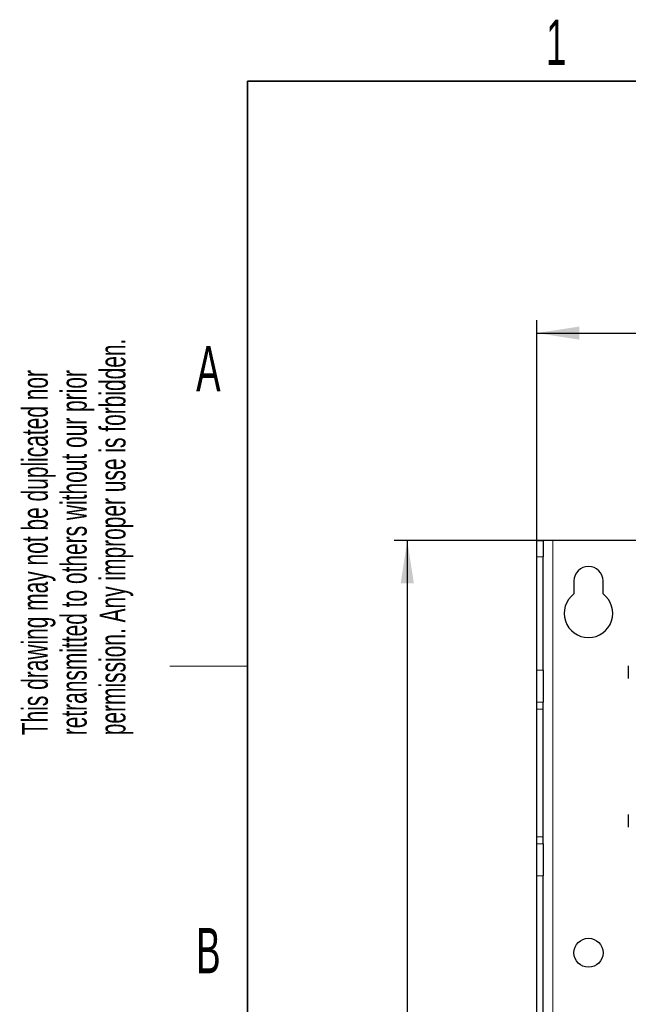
# Paper-space layout 'Blatt3' of a CAD drawing. Header units: millimetres. Extents: x 5 to 418, y 2 to 292.
# Tile 42 of 54: x 8 to 55, y 211 to 287. Entities that reach past the tile are written whole.
import ezdxf

# ---------------------------------------------------------------- set-up
doc = ezdxf.new("R2010")
doc.units = ezdxf.units.MM
doc.layers.add('SLD-0', color=7, linetype='Continuous')
doc.styles.add('SLDTEXTSTYLE1', font='TXT', dxfattribs={"width": 0.605})
doc.dimstyles.new('SLDDIMSTYLE0', dxfattribs={"dimtxt": 3.5, "dimasz": 3.302, "dimexe": 0, "dimexo": 0.0625, "dimgap": 0.875, "dimtad": 1, "dimlfac": 4, "dimrnd": 1e-09, "dimzin": 12, "dimdsep": 46, "dimtxsty": 'SLDTEXTSTYLE1', "dimsah": 1, "dimcen": 0.09, "dimadec": 0, "dimazin": 3, "dimtfac": 1, "dimtofl": 0, "dimtmove": 0, "dimatfit": 3, "dimfxl": 1, "dimfrac": 2, "dimtolj": 1, "dimtzin": 12, "dimarcsym": 0})

# ---------------------------------------------------------------- blocks, each defined once
blk = doc.blocks.new('_D_14')
at = {"layer": 'SLD-0', "color": 7}
for p, q in [((49.599, 246.962), (37.349, 246.962)), ((38.349, 246.962), (38.349, 96.962)), ((49.599, 96.962), (37.349, 96.962))]:
    blk.add_line(p, q, dxfattribs=at)
for points in [[(38.349, 246.962), (37.841, 243.66), (38.857, 243.66)], [(38.349, 96.962), (38.857, 100.264), (37.841, 100.264)]]:
    blk.add_solid(points, dxfattribs=at)
at = {"layer": 'SLD-0', "color": 7, "insert": (33.837, 167.952), "char_height": 3.5, "attachment_point": 1, "rotation": 90, "style": 'SLDTEXTSTYLE1'}
blk.add_mtext('600', dxfattribs=at)
blk = doc.blocks.new('_D_15')
at = {"layer": 'SLD-0', "color": 7}
for p, q in [((48.349, 245.712), (48.349, 264.007)), ((146.349, 245.712), (146.349, 264.007)), ((48.349, 263.007), (146.349, 263.007))]:
    blk.add_line(p, q, dxfattribs=at)
for points in [[(48.349, 263.007), (51.651, 262.499), (51.651, 263.515)], [(146.349, 263.007), (143.047, 263.515), (143.047, 262.499)]]:
    blk.add_solid(points, dxfattribs=at)
at = {"layer": 'SLD-0', "color": 7, "insert": (93.339, 267.519), "char_height": 3.5, "attachment_point": 1, "style": 'SLDTEXTSTYLE1'}
blk.add_mtext('392', dxfattribs=at)

psp = doc.layouts.new('Blatt3')

# ---------------------------------------------------------------- linework, layer by layer
at = {"color": 7, "linetype": 'Continuous', "lineweight": 25}
for p, q in [((48.3491, 246.9561), (48.3554, 246.9623)), ((48.3491, 245.7123), (48.3491, 246.9561)), ((48.3554, 246.9623), (48.8596, 246.9623)), ((48.8596, 246.9623), (48.8491, 246.9561)), ((48.8491, 246.9561), (48.8491, 245.7123)), ((49.5991, 246.9623), (48.8596, 246.9623)), ((145.0991, 246.9623), (49.5991, 246.9623)), ((48.3491, 236.9337), (48.3491, 245.7123)), ((48.8491, 236.9337), (48.8491, 245.7123)), ((51.2241, 243.8373), (51.2241, 242.8373)), ((53.4741, 242.8373), (53.4741, 243.8373)), ((48.3491, 234.4716), (48.3491, 236.9337)), ((48.8491, 236.9337), (48.8491, 234.4716)), ((55.4241, 237.2873), (55.4241, 236.3291)), ((55.4241, 236.3291), (55.4241, 236.2873)), ((48.3491, 233.9114), (48.3491, 234.4716)), ((48.3491, 224.0633), (48.3491, 233.9114)), ((48.8491, 233.9114), (48.8491, 234.4716)), ((48.8491, 224.0633), (48.8491, 233.9114)), ((55.4241, 225.7873), (55.4241, 224.7873)), ((48.3491, 223.5031), (48.3491, 224.0633)), ((48.8491, 223.5031), (48.8491, 224.0633)), ((48.3491, 221.041), (48.3491, 223.5031)), ((48.8491, 223.5031), (48.8491, 221.041)), ((48.3491, 132.6337), (48.3491, 221.041)), ((48.8491, 132.6337), (48.8491, 221.041))]:
    psp.add_line(p, q, dxfattribs=at)
at = {"color": 7, "linetype": 'Continuous', "lineweight": 18}
for p, q in [((49.5991, 96.9623), (49.5991, 246.9623)), ((48.8491, 245.7123), (48.3491, 245.7123)), ((48.3491, 236.9337), (48.8491, 236.9337)), ((48.8491, 234.4716), (48.3491, 234.4716)), ((48.8491, 233.9114), (48.3491, 233.9114)), ((48.8491, 224.0633), (48.3491, 224.0633)), ((48.3491, 223.5031), (48.8491, 223.5031)), ((48.8491, 221.041), (48.3491, 221.041))]:
    psp.add_line(p, q, dxfattribs=at)
at = {"color": 7, "linetype": 'Continuous', "lineweight": 25}
psp.add_circle((52.3491, 215.0873), 1.125, dxfattribs=at)
for centre, radius, start, end in [((52.3491, 243.8373), 1.125, 360, 180), ((52.3491, 241.3373), 1.875, 126.869898, 53.130102)]:
    psp.add_arc(centre, radius, start, end, dxfattribs=at)
at = {"layer": 'SLD-0', "lineweight": 35}
for p, q in [((408, 282.5), (26, 282.5)), ((26, 282.5), (26, 12))]:
    psp.add_line(p, q, dxfattribs=at)
at = {"layer": 'SLD-0', "lineweight": 18}
psp.add_line((20, 237.25), (26, 237.25), dxfattribs=at)

# ---------------------------------------------------------------- texts
at = {"layer": 'SLD-0', "char_height": 3.5, "attachment_point": 2, "style": 'SLDTEXTSTYLE1'}
for s, insert in [('1', (49.8527, 287.243)), ('A', (22.9816, 262.0011)), ('B', (22.9816, 217.0011))]:
    psp.add_mtext(s, dxfattribs=dict(at, insert=insert))
at = {"layer": 'SLD-0', "char_height": 2, "attachment_point": 1, "rotation": 90, "style": 'SLDTEXTSTYLE1'}
for s, insert in [('permission. Any improper use is forbidden.', (14.5783, 231.9088)), ('retransmitted to others without our prior', (11.5783, 231.9088)), ('This drawing may not be duplicated nor', (8.5783, 231.9088))]:
    psp.add_mtext(s, dxfattribs=dict(at, insert=insert))

# ---------------------------------------------------------------- dimensions: what is measured, and where the dimension line sits
at = {"layer": 'SLD-0', "color": 7}
dim = psp.add_linear_dim(base=(146.3491, 263.0071), p1=(48.3491, 245.7123), p2=(146.3491, 245.7123), dimstyle='SLDDIMSTYLE0', dxfattribs=at)
dim.commit()
dim.dimension.update_dxf_attribs({"geometry": '_D_15', "text_midpoint": (97.3491, 263.0071), "dimtype": 160})
dim = psp.add_linear_dim(base=(38.3491, 96.9623), p1=(49.5991, 246.9623), p2=(49.5991, 96.9623), angle=90, dimstyle='SLDDIMSTYLE0', dxfattribs=at)
dim.commit()
dim.dimension.update_dxf_attribs({"geometry": '_D_14', "text_midpoint": (38.3491, 171.9623), "dimtype": 160})

doc.saveas('drawing.dxf')
